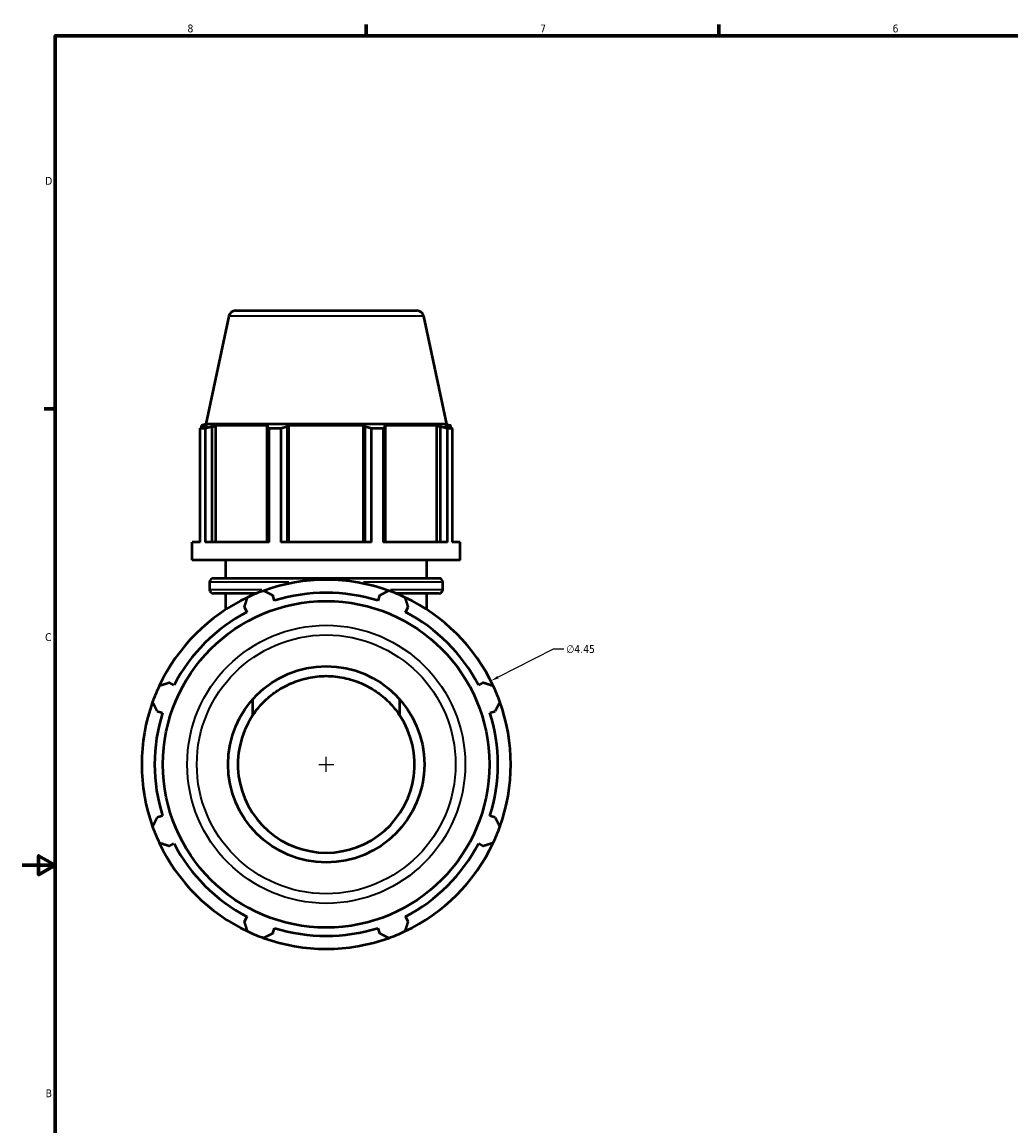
# Model space of a CAD drawing. Header units: inches. Extents: x 0.1 to 46.1, y -10.9 to 32.7.
# Tile 3 of 7: x 0.1 to 12, y 7.9 to 21.2. Entities that reach past the tile are written whole.
import ezdxf

# ---------------------------------------------------------------- set-up
doc = ezdxf.new("R2010")
doc.units = ezdxf.units.IN
doc.header["$MEASUREMENT"] = 0
for name, color, linetype, lineweight in [('Border (ANSI)', 7, 'Continuous', 70), ('Dimension (ANSI)', 7, 'Continuous', 25), ('Visible (ANSI)', 7, 'Continuous', 50), ('Visible Narrow (ANSI)', 7, 'Continuous', 35)]:
    doc.layers.add(name, color=color, linetype=linetype, lineweight=lineweight)
doc.styles.add('Note Text (ANSI)', font='tahoma.ttf')
doc.dimstyles.new('Default (ANSI)', dxfattribs={"dimtxt": 0.094488, "dimasz": 0.098425, "dimexe": 0.125, "dimexo": 0.0625, "dimgap": 0.031496, "dimtad": 0, "dimtih": 1, "dimtoh": 1, "dimrnd": 1e-08, "dimzin": 4, "dimdsep": 46, "dimtxsty": 'Note Text (ANSI)', "dimcen": 0.09, "dimdle": 0.393701, "dimclrd": 256, "dimclre": 256, "dimclrt": 5, "dimadec": 0, "dimazin": 1, "dimtfac": 1, "dimtofl": 0, "dimtmove": 0, "dimatfit": 3, "dimfxl": 1, "dimtolj": 1, "dimtzin": 4, "dimlwd": -1, "dimlwe": -1, "dimarcsym": 0})

# ---------------------------------------------------------------- blocks, each defined once
blk = doc.blocks.new('Borders Default Border')
at = {"layer": 'Border (ANSI)'}
for p, q in [((4.25, 21), (4.25, 21.134)), ((8.5, 21), (8.5, 21.134)), ((0.5, 16.5), (0.366, 16.5))]:
    blk.add_line(p, q, dxfattribs=at)
at = {"layer": 'Border (ANSI)', "flags": 128}
for points in [[(0.5, 1), (0.5, 21), (33.5, 21), (33.5, 1), (0.5, 1)], [(0.1, 11), (0.5, 11), (0.3, 11.115), (0.3, 10.885), (0.5, 11)]]:
    blk.add_lwpolyline(points, dxfattribs=at)
at = {"layer": 'Border (ANSI)', "color": 5, "true_color": 0x0000ff, "char_height": 0.0945, "attachment_point": 7, "style": 'Note Text (ANSI)'}
for s, insert in [('8', (2.094, 21.038)), ('7', (6.346, 21.04)), ('6', (10.595, 21.038)), ('D', (0.378, 19.203)), ('C', (0.378, 13.701)), ('B', (0.384, 8.203))]:
    blk.add_mtext(s, dxfattribs=dict(at, insert=insert))
blk = doc.blocks.new('*D10')
at = {"layer": 'Defpoints', "color": 0, "transparency": 16777216}
for p in [(5.751, 13.222), (1.782, 11.21)]:
    blk.add_point(p, dxfattribs=at)
at = {"layer": 'Dimension (ANSI)', "transparency": 16777216}
for p, q in [((6.504, 13.603), (5.839, 13.266)), ((6.63, 13.603), (6.504, 13.603)), ((3.767, 12.126), (3.767, 12.306)), ((3.677, 12.216), (3.857, 12.216))]:
    blk.add_line(p, q, dxfattribs=at)
blk.add_arc((3.767, 12.216), 2.225, 26.8174, 30.097, dxfattribs=at)
blk.add_solid([(5.832, 13.281), (5.847, 13.252), (5.751, 13.222)], dxfattribs=at)
at = {"layer": 'Dimension (ANSI)', "color": 5, "transparency": 16777216, "insert": (6.661, 13.654), "char_height": 0.0945, "attachment_point": 1, "style": 'Note Text (ANSI)'}
blk.add_mtext('\\A1;∅4.45', dxfattribs=at)

msp = doc.modelspace()

# ---------------------------------------------------------------- linework, layer by layer
at = {"layer": 'Visible (ANSI)'}
for p, q in [((2.593, 17.62), (2.316, 16.318)), ((2.674, 17.686), (4.86, 17.686)), ((4.941, 17.62), (5.218, 16.318)), ((2.306, 16.265), (2.247, 16.265)), ((2.247, 14.893), (2.247, 16.265)), ((2.316, 16.318), (2.265, 16.302)), ((2.334, 16.302), (2.265, 16.302)), ((2.265, 16.274), (2.265, 16.302)), ((2.334, 16.302), (2.288, 16.286)), ((2.306, 16.265), (2.306, 14.893)), ((5.218, 16.318), (2.316, 16.318)), ((2.392, 16.286), (2.435, 16.302)), ((2.392, 14.893), (2.392, 16.286)), ((2.435, 14.893), (2.435, 16.302)), ((3.073, 16.302), (2.435, 16.302)), ((3.073, 16.302), (3.051, 16.286)), ((3.051, 16.286), (3.051, 14.893)), ((3.22, 16.265), (3.079, 16.265)), ((3.079, 14.893), (3.079, 16.265)), ((3.22, 16.265), (3.22, 14.893)), ((3.301, 16.286), (3.315, 16.302)), ((3.301, 14.893), (3.301, 16.286)), ((3.315, 14.893), (3.315, 16.302)), ((4.218, 16.302), (3.315, 16.302)), ((4.218, 14.893), (4.218, 16.302)), ((4.218, 16.302), (4.233, 16.286)), ((4.233, 16.286), (4.233, 14.893)), ((4.455, 16.265), (4.314, 16.265)), ((4.314, 14.893), (4.314, 16.265)), ((4.455, 16.265), (4.455, 14.893)), ((4.483, 16.286), (4.46, 16.302)), ((5.099, 16.302), (4.46, 16.302)), ((4.483, 14.893), (4.483, 16.286)), ((5.099, 14.893), (5.099, 16.302)), ((5.099, 16.302), (5.142, 16.286)), ((5.142, 16.286), (5.142, 14.893)), ((5.245, 16.286), (5.199, 16.302)), ((5.269, 16.302), (5.199, 16.302)), ((5.218, 16.318), (5.269, 16.302)), ((5.286, 16.265), (5.228, 16.265)), ((5.228, 14.893), (5.228, 16.265)), ((5.269, 16.274), (5.269, 16.302)), ((5.286, 16.265), (5.286, 14.893)), ((2.152, 14.677), (2.152, 14.893)), ((2.247, 14.893), (2.152, 14.893)), ((3.079, 14.893), (2.306, 14.893)), ((4.314, 14.893), (3.22, 14.893)), ((5.228, 14.893), (4.455, 14.893)), ((5.382, 14.893), (5.286, 14.893)), ((5.382, 14.677), (5.382, 14.893)), ((5.382, 14.677), (2.152, 14.677)), ((2.556, 14.459), (2.556, 14.677)), ((4.978, 14.459), (4.978, 14.677)), ((2.362, 14.324), (2.362, 14.411)), ((2.409, 14.459), (5.125, 14.459)), ((5.172, 14.324), (5.172, 14.411)), ((2.927, 14.276), (2.409, 14.276)), ((2.556, 14.082), (2.556, 14.276)), ((3.145, 14.189), (3.125, 14.253)), ((4.409, 14.253), (4.389, 14.189)), ((5.125, 14.276), (4.607, 14.276)), ((4.978, 14.082), (4.978, 14.276)), ((2.781, 14.111), (2.811, 14.051)), ((4.722, 14.051), (4.753, 14.111)), ((1.931, 13.171), (1.872, 13.202)), ((5.661, 13.202), (5.602, 13.171)), ((2.88, 12.999), (2.88, 12.805)), ((4.654, 12.805), (4.654, 12.999)), ((1.73, 12.858), (1.793, 12.838)), ((5.74, 12.838), (5.804, 12.858)), ((1.793, 11.594), (1.73, 11.574)), ((5.804, 11.574), (5.74, 11.594)), ((1.872, 11.23), (1.931, 11.261)), ((5.602, 11.261), (5.661, 11.23)), ((2.811, 10.381), (2.781, 10.321)), ((4.753, 10.321), (4.722, 10.381)), ((3.125, 10.179), (3.145, 10.242)), ((4.389, 10.242), (4.409, 10.179))]:
    msp.add_line(p, q, dxfattribs=at)
for radius in [1.968, 1.183]:
    msp.add_circle((3.767, 12.216), radius, dxfattribs=at)
for centre, radius, start, end in [((2.674, 17.603), 0.0829, 90, 168), ((4.86, 17.603), 0.0829, 12, 90), ((2.409, 14.411), 0.0473, 90, 180), ((3.767, 12.216), 2.225, 70.208, 109.792), ((5.125, 14.411), 0.0473, 0, 90), ((2.409, 14.324), 0.0473, 180, 270), ((3.767, 12.216), 2.225, 109.792, 115.208), ((3.767, 12.216), 2.069, 72.5, 107.5), ((3.767, 12.216), 2.225, 64.792, 70.208), ((5.125, 14.324), 0.0473, 270, 0), ((3.767, 12.216), 2.225, 115.208, 154.792), ((3.767, 12.216), 2.225, 25.208, 64.792), ((3.767, 12.216), 2.069, 117.5, 152.5), ((3.767, 12.216), 2.069, 27.5, 62.5), ((3.767, 12.216), 2.225, 154.792, 160.208), ((3.767, 12.216), 2.225, 19.792, 25.208), ((3.767, 12.216), 2.225, 160.208, 199.792), ((3.767, 12.216), 2.225, 340.208, 19.792), ((3.767, 12.216), 2.069, 162.5, 197.5), ((3.767, 12.216), 1.065, 146.3985, 33.6015), ((3.767, 12.216), 2.069, 342.5, 17.5), ((3.767, 12.216), 2.225, 199.792, 205.208), ((3.767, 12.216), 2.225, 334.792, 340.208), ((3.767, 12.216), 2.225, 205.208, 244.792), ((3.767, 12.216), 2.069, 207.5, 242.5), ((3.767, 12.216), 2.225, 295.208, 334.792), ((3.767, 12.216), 2.069, 297.5, 332.5), ((3.767, 12.216), 2.225, 244.792, 250.208), ((3.767, 12.216), 2.225, 250.208, 289.792), ((3.767, 12.216), 2.069, 252.5, 287.5), ((3.767, 12.216), 2.225, 289.792, 295.208)]:
    msp.add_arc(centre, radius, start, end, dxfattribs=at)
for points, weights in [([(2.247, 16.265), (2.268, 16.276), (2.288, 16.286)], [1, 1.00111211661, 1.00140732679]), ([(2.392, 16.286), (2.349, 16.276), (2.306, 16.265)], [1.00140732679, 1.00111211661, 1]), ([(3.079, 16.265), (3.065, 16.276), (3.051, 16.286)], [1, 1.00111211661, 1.00140732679]), ([(3.301, 16.286), (3.261, 16.276), (3.22, 16.265)], [1.00140732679, 1.00111211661, 1]), ([(4.314, 16.265), (4.273, 16.276), (4.233, 16.286)], [1, 1.00111211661, 1.00140732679]), ([(4.483, 16.286), (4.469, 16.276), (4.455, 16.265)], [1.00140732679, 1.00111211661, 1]), ([(5.228, 16.265), (5.184, 16.276), (5.142, 16.286)], [1, 1.00111211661, 1.00140732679]), ([(5.245, 16.286), (5.266, 16.276), (5.286, 16.265)], [1.00140732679, 1.00111211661, 1]), ([(3.013, 14.31), (3.07, 14.281), (3.125, 14.253)], [1, 1.00128728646, 1.00175780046]), ([(4.409, 14.253), (4.464, 14.281), (4.52, 14.31)], [1.00175780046, 1.00128728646, 1]), ([(2.781, 14.111), (2.799, 14.169), (2.819, 14.229)], [1.00175780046, 1.00128728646, 1]), ([(4.714, 14.229), (4.734, 14.169), (4.753, 14.111)], [1, 1.00128728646, 1.00175780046]), ([(1.754, 13.164), (1.814, 13.183), (1.872, 13.202)], [1, 1.00128728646, 1.00175780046]), ([(5.661, 13.202), (5.72, 13.183), (5.78, 13.164)], [1.00175780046, 1.00128728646, 1]), ([(1.73, 12.858), (1.702, 12.913), (1.673, 12.969)], [1.00175780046, 1.00128728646, 1]), ([(5.86, 12.969), (5.832, 12.913), (5.804, 12.858)], [1, 1.00128728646, 1.00175780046]), ([(1.673, 11.463), (1.702, 11.519), (1.73, 11.574)], [1, 1.00128728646, 1.00175780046]), ([(5.804, 11.574), (5.832, 11.519), (5.86, 11.463)], [1.00175780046, 1.00128728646, 1]), ([(1.872, 11.23), (1.814, 11.249), (1.754, 11.268)], [1.00175780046, 1.00128728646, 1]), ([(5.78, 11.268), (5.72, 11.249), (5.661, 11.23)], [1, 1.00128728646, 1.00175780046]), ([(2.819, 10.203), (2.799, 10.263), (2.781, 10.321)], [1, 1.00128728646, 1.00175780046]), ([(4.753, 10.321), (4.734, 10.263), (4.714, 10.203)], [1.00175780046, 1.00128728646, 1]), ([(3.125, 10.179), (3.07, 10.151), (3.013, 10.122)], [1.00175780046, 1.00128728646, 1]), ([(4.52, 10.122), (4.464, 10.151), (4.409, 10.179)], [1, 1.00128728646, 1.00175780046])]:
    msp.add_rational_spline(points, weights, degree=2, dxfattribs=at)
msp.add_open_spline([(2.88, 12.805), (2.882, 12.808), (2.884, 12.811), (2.924, 12.87), (2.967, 12.922), (3.058, 13.013), (3.108, 13.055), (3.22, 13.132), (3.281, 13.166), (3.412, 13.222), (3.481, 13.244), (3.623, 13.273), (3.695, 13.281), (3.838, 13.281), (3.911, 13.273), (4.053, 13.244), (4.122, 13.222), (4.252, 13.166), (4.314, 13.132), (4.425, 13.055), (4.476, 13.013), (4.567, 12.922), (4.61, 12.87), (4.65, 12.811), (4.652, 12.808), (4.654, 12.805)], degree=3, knots=[1.710186, 1.710186, 1.710186, 1.710186, 1.73823, 1.73823, 2.31764, 2.31764, 2.862456, 2.862456, 3.407271, 3.407271, 3.952087, 3.952087, 4.496902, 4.496902, 5.041717, 5.041717, 5.586533, 5.586533, 6.131348, 6.131348, 6.676164, 6.676164, 7.255574, 7.255574, 7.283617, 7.283617, 7.283617, 7.283617], dxfattribs=at)
at = {"layer": 'Visible Narrow (ANSI)'}
for p, q in [((4.927, 17.62), (2.607, 17.62)), ((3.317, 14.411), (2.365, 14.411)), ((5.169, 14.411), (4.217, 14.411)), ((2.364, 14.324), (2.992, 14.324)), ((4.542, 14.324), (5.17, 14.324))]:
    msp.add_line(p, q, dxfattribs=at)
for radius in [1.676, 1.56]:
    msp.add_circle((3.767, 12.216), radius, dxfattribs=at)

# ---------------------------------------------------------------- block references
msp.add_blockref('Borders Default Border', (0, 0))

# ---------------------------------------------------------------- dimensions: what is measured, and where the dimension line sits
at = {"layer": 'Dimension (ANSI)'}
dim = msp.add_diameter_dim_2p(p1=(1.782, 11.21), p2=(5.751, 13.222), dimstyle='Default (ANSI)', override={"dimgap": 0.031496, "dimdec": 2, "dimlfac": 1, "dimtol": 0, "dimlim": 0, "dimtp": 0, "dimtm": 0, "dimtdec": 2}, dxfattribs=at)
dim.commit()
dim.dimension.update_dxf_attribs({"geometry": '*D10', "text_midpoint": (6.833, 13.603), "dimtype": 163})

doc.saveas('drawing.dxf')
